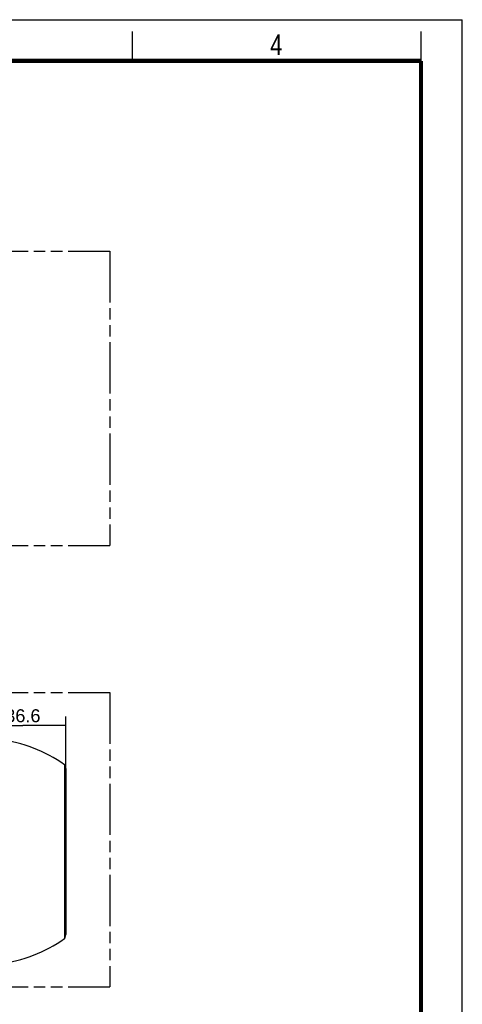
# Model space of a CAD drawing. Header units: millimetres. Extents: x 0 to 210, y 0 to 297.
# Tile 4 of 4: x 135 to 210, y 130 to 297. Entities that reach past the tile are written whole.
import ezdxf
from ezdxf.enums import TextEntityAlignment as Align

# ---------------------------------------------------------------- set-up
doc = ezdxf.new("R2010")
doc.units = ezdxf.units.MM
doc.header["$LTSCALE"] = 19.36
doc.linetypes.add('PHANTOM', pattern=[0.8, 0.45, -0.05, 0.1, -0.05, 0.1, -0.05])
doc.layers.get('0').update_dxf_attribs({"linetype": 'CONTINUOUS'})
doc.layers.add('DEFAULT_3', color=7, linetype='PHANTOM')
doc.layers.add('Z_DIM_2D', color=7, linetype='CONTINUOUS')
doc.styles.add('TEXTSTYLE_2', font='txt', dxfattribs={"width": 0.75})
doc.styles.add('TEXTSTYLE_3', font='helveticaneueltw1g-ltcn.otf')
doc.dimstyles.new('DIMSTYLE_2', dxfattribs={"dimtxt": 2.2, "dimasz": 3.5, "dimexe": 1.5, "dimexo": 0, "dimgap": 0.55, "dimtad": 1, "dimdec": 3, "dimlfac": 2.5, "dimdsep": 46, "dimtxsty": 'TEXTSTYLE_3', "dimcen": 0.09, "dimclrt": 5, "dimadec": 0, "dimazin": 0, "dimtp": 0.3, "dimtm": 0.3, "dimtfac": 1, "dimtdec": 3, "dimtofl": 0, "dimtmove": 0, "dimatfit": 3, "dimfxl": 0, "dimtolj": 1, "dimarcsym": 0})

# ---------------------------------------------------------------- blocks, each defined once
blk = doc.blocks.new('*D6')
at = {"layer": 'Z_DIM_2D', "color": 2, "linetype": 'Continuous'}
for p, q in [((128.06, 155.64), (128.06, 178.59)), ((142.7, 169.66), (142.7, 178.59)), ((128.06, 177.09), (135.38, 177.09)), ((142.7, 177.09), (135.38, 177.09))]:
    blk.add_line(p, q, dxfattribs=at)
at = {"layer": 'Z_DIM_2D', "color": 5, "linetype": 'Continuous', "style": 'TEXTSTYLE_3'}
blk.add_text('36.6', height=2.2, dxfattribs=at).set_placement((135.38, 177.64), align=Align.CENTER)
blk = doc.blocks.new('_NONE')

msp = doc.modelspace()

# ---------------------------------------------------------------- linework, layer by layer
at = {"color": 2, "linetype": 'Continuous'}
for p, q in [((0, 297), (210, 297)), ((210, 0), (210, 297)), ((154, 290), (154, 295)), ((203, 290), (203, 295))]:
    msp.add_line(p, q, dxfattribs=at)
at = {"color": 9, "linetype": 'Continuous'}
for p, q in [((142.43303, 170.41722), (142.43303, 140.86484)), ((142.51006, 170.31152), (142.51006, 140.97053)), ((142.69151, 169.71804), (142.69151, 141.56402))]:
    msp.add_line(p, q, dxfattribs=at)
at = {"color": 7, "linetype": 'Continuous'}
for p, q in [((142.51006, 170.31152), (142.69151, 169.71804)), ((142.70024, 141.62249), (142.70024, 169.65957)), ((142.51006, 140.97053), (142.69151, 141.56402))]:
    msp.add_line(p, q, dxfattribs=at)
at = {"color": 7, "linetype": 'Continuous', "const_width": 0.7}
for points in [[(7, 290), (203, 290)], [(203, 7), (203, 290)]]:
    msp.add_lwpolyline(points, dxfattribs=at)
at = {"color": 7, "linetype": 'Continuous'}
for centre, radius, start, end in [((127.97199, 149.63307), 25.32, 55.1708829, 82.2498668), ((142.3188, 170.25305), 0.2, 17, 55.1708829), ((142.50024, 169.65957), 0.2, 0, 17), ((127.97199, 161.64899), 25.32, 277.7501332, 304.8291171), ((142.3188, 141.02901), 0.2, 304.8291171, 343), ((142.50024, 141.62249), 0.2, 343, 360)]:
    msp.add_arc(centre, radius, start, end, dxfattribs=at)
at = {"layer": 'DEFAULT_3', "color": 91, "linetype": 'PHANTOM', "true_color": 0x80ff80}
for p, q in [((50.12864, 257.68), (150.12864, 257.68)), ((150.12864, 257.68), (150.12864, 207.68)), ((50.12864, 207.68), (150.12864, 207.68)), ((50.12864, 182.68), (150.12864, 182.68)), ((150.12864, 182.68), (150.12864, 132.68)), ((50.12864, 132.68), (150.12864, 132.68))]:
    msp.add_line(p, q, dxfattribs=at)

# ---------------------------------------------------------------- texts
at = {"color": 5, "linetype": 'Continuous', "style": 'TEXTSTYLE_2', "width": 0.785714}
msp.add_text('4', height=3.5, dxfattribs=at).set_placement((177.38314, 290.99105))

# ---------------------------------------------------------------- dimensions: what is measured, and where the dimension line sits
at = {"layer": 'Z_DIM_2D', "color": 2, "linetype": 'Continuous'}
dim = msp.add_linear_dim(base=(142.70024, 177.09476), p1=(128.06024, 155.64103), p2=(142.70024, 169.65957), dimstyle='DIMSTYLE_2', override={"dimblk1": 'NONE', "dimblk2": 'NONE', "dimsah": 1}, dxfattribs=at)
dim.commit()
dim.dimension.update_dxf_attribs({"geometry": '*D6', "text_midpoint": (135.38024, 177.09476), "dimtype": 160})

doc.saveas('drawing.dxf')
